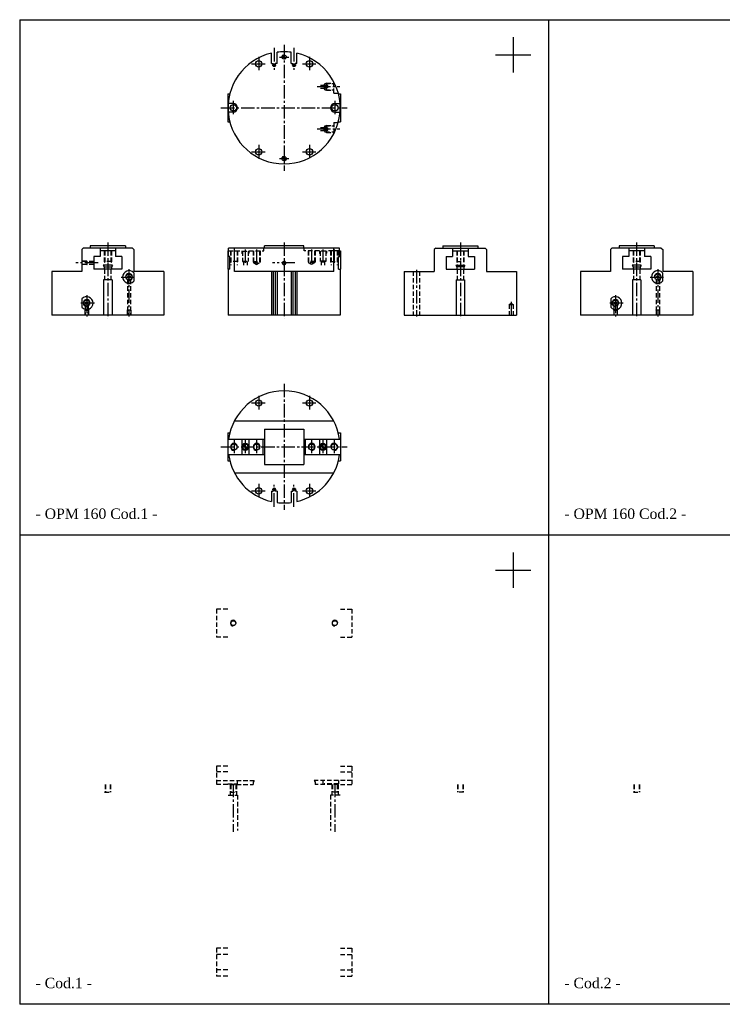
# Model space of a CAD drawing. Header units: millimetres. Extents: x 2993 to 5243, y 3024 to 4420.
# Tile 1 of 2: x 2993 to 3989, y 3024 to 4420. Entities that reach past the tile are written whole.
import ezdxf

# ---------------------------------------------------------------- set-up
doc = ezdxf.new("R2010")
doc.units = ezdxf.units.MM
doc.linetypes.add('CENTER2', pattern=[28.575, 19.05, -3.175, 3.175, -3.175])
doc.linetypes.add('DASHED2', pattern=[9.525, 6.35, -3.175])
doc.layers.add('1', color=2, linetype='DASHED2')
doc.layers.add('2', color=1, linetype='CENTER2')
doc.styles.get("Standard").update_dxf_attribs({"font": 'isocp.shx', "bigfont": 'chineset.shx'})

msp = doc.modelspace()

# ---------------------------------------------------------------- hatches: boundary and pattern name
h = msp.add_hatch()
h.set_pattern_fill('ANSI31', scale=0.025, style=0)
h.set_pattern_definition([(45, (2396.9868, 4088.97494), (-0.056126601, 0.056126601), [])])
h.paths.add_polyline_path([(3364.7, 4367.4), (3367.7, 4367.4), (3367.7, 4370.4, 0.414214)])
h.paths.add_polyline_path([(3367.7, 4367.4), (3367.7, 4364.4, 0.414214), (3370.7, 4367.4)])
h = msp.add_hatch()
h.set_pattern_fill('ANSI31', scale=0.025, style=0)
h.set_pattern_definition([(45, (2396.9868, 3944.97494), (-0.056126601, 0.056126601), [])])
h.paths.add_polyline_path([(3364.7, 4223.4), (3367.7, 4223.4), (3367.7, 4226.4, 0.414214)])
h.paths.add_polyline_path([(3367.7, 4223.4), (3367.7, 4220.4, 0.414214), (3370.7, 4223.4)])
h = msp.add_hatch()
h.set_pattern_fill('ANSI31', scale=0.025, style=0)
h.set_pattern_definition([(45, (2396.9868, 3844.97494), (-0.056126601, 0.056126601), [])])
h.paths.add_polyline_path([(3312.7, 3818.4, 0.414214), (3308.7, 3814.4), (3312.7, 3814.4)])
h.paths.add_polyline_path([(3312.7, 3810.4, 0.414214), (3316.7, 3814.4), (3312.7, 3814.4)])
h = msp.add_hatch()
h.set_pattern_fill('ANSI31', scale=0.025, style=0)
h.set_pattern_definition([(45, (2506.9868, 3844.97494), (-0.056126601, 0.056126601), [])])
h.paths.add_polyline_path([(3422.7, 3818.4, 0.414214), (3418.7, 3814.4), (3422.7, 3814.4)])
h.paths.add_polyline_path([(3422.7, 3810.4, 0.414214), (3426.7, 3814.4), (3422.7, 3814.4)])

# ---------------------------------------------------------------- linework, layer by layer
at = {"color": 7}
for p, q in [((2992.7, 4420.4), (2992.7, 3023.7)), ((2992.7, 4420.4), (5242.7, 4420.4)), ((3742.7, 4420.4), (3742.7, 3023.7)), ((3692.7, 4395.4), (3692.7, 4345.4)), ((3349.7, 4358.1), (3349.7, 4372.8)), ((3357.7, 4358.1), (3357.7, 4374.3)), ((3377.7, 4358.1), (3377.7, 4374.3)), ((3385.7, 4358.1), (3385.7, 4372.8)), ((3349.7, 4358.1), (3352.2, 4358.1)), ((3352.2, 4357.4), (3352.2, 4358.1)), ((3355.2, 4357.4), (3355.2, 4358.1)), ((3357.7, 4358.1), (3355.2, 4358.1)), ((3377.7, 4358.1), (3380.2, 4358.1)), ((3380.2, 4357.4), (3380.2, 4358.1)), ((3383.2, 4357.4), (3383.2, 4358.1)), ((3385.7, 4358.1), (3383.2, 4358.1)), ((3667.7, 4370.4), (3717.7, 4370.4)), ((3287.7, 4315.4), (3287.7, 4275.4)), ((3287.7, 4315.4), (3290.8, 4315.4)), ((3444.7, 4315.4), (3447.7, 4315.4)), ((3447.7, 4315.4), (3447.7, 4275.4)), ((3295.7, 4301.4), (3288.4, 4301.4)), ((3295.7, 4289.4), (3288.4, 4289.4)), ((3439.7, 4301.4), (3447, 4301.4)), ((3439.7, 4289.4), (3447, 4289.4)), ((3287.7, 4275.4), (3290.8, 4275.4)), ((3444.7, 4275.4), (3447.7, 4275.4)), ((3082.7, 4096.4), (3080.7, 4094.4)), ((3080.7, 4094.4), (3080.7, 4063.4)), ((3152.7, 4096.4), (3082.7, 4096.4)), ((3142.7, 4099.4), (3092.7, 4099.4)), ((3092.7, 4099.4), (3092.7, 4096.4)), ((3106.7, 4096.4), (3106.7, 4084.4)), ((3128.7, 4092.4), (3106.7, 4092.4)), ((3128.7, 4096.4), (3128.7, 4084.4)), ((3142.7, 4099.4), (3142.7, 4096.4)), ((3152.7, 4096.4), (3154.7, 4094.4)), ((3154.7, 4094.4), (3154.7, 4063.4)), ((3287.7, 4092.4), (3287.7, 4066.4)), ((3289, 4092.4), (3287.7, 4092.4)), ((3446.4, 4096.4), (3289, 4096.4)), ((3289, 4084.4), (3289, 4096.4)), ((3297.3, 4063.4), (3297.3, 4096.4)), ((3395.7, 4099.4), (3339.7, 4099.4)), ((3339.7, 4096.4), (3339.7, 4099.4)), ((3395.7, 4096.4), (3395.7, 4099.4)), ((3438.1, 4063.4), (3438.1, 4096.4)), ((3438.1, 4063.4), (3438.1, 4094.4)), ((3446.4, 4084.4), (3446.4, 4096.4)), ((3446.4, 4092.4), (3447.7, 4092.4)), ((3447.7, 4092.4), (3447.7, 4066.4)), ((3582.7, 4096.4), (3580.7, 4094.4)), ((3580.7, 4094.4), (3580.7, 4063.4)), ((3582.7, 4096.4), (3652.7, 4096.4)), ((3592.7, 4099.4), (3642.7, 4099.4)), ((3592.7, 4099.4), (3592.7, 4096.4)), ((3606.7, 4096.4), (3606.7, 4084.4)), ((3606.7, 4092.4), (3628.7, 4092.4)), ((3628.7, 4096.4), (3628.7, 4084.4)), ((3642.7, 4099.4), (3642.7, 4096.4)), ((3652.7, 4096.4), (3654.7, 4094.4)), ((3654.7, 4094.4), (3654.7, 4063.4)), ((3832.7, 4096.4), (3830.7, 4094.4)), ((3830.7, 4094.4), (3830.7, 4063.4)), ((3902.7, 4096.4), (3832.7, 4096.4)), ((3892.7, 4099.4), (3842.7, 4099.4)), ((3842.7, 4099.4), (3842.7, 4096.4)), ((3856.7, 4096.4), (3856.7, 4084.4)), ((3878.7, 4092.4), (3856.7, 4092.4)), ((3878.7, 4096.4), (3878.7, 4084.4)), ((3892.7, 4099.4), (3892.7, 4096.4)), ((3902.7, 4096.4), (3904.7, 4094.4)), ((3904.7, 4094.4), (3904.7, 4063.4)), ((3097.7, 4084.4), (3097.7, 4066.4)), ((3106.7, 4084.4), (3097.7, 4084.4)), ((3137.7, 4084.4), (3128.7, 4084.4)), ((3137.7, 4084.4), (3137.7, 4066.4)), ((3290.8, 4084.4), (3287.7, 4084.4)), ((3290.8, 4066.4), (3290.8, 4084.4)), ((3444.7, 4066.4), (3444.7, 4084.4)), ((3444.7, 4084.4), (3447.7, 4084.4)), ((3597.7, 4084.4), (3597.7, 4066.4)), ((3597.7, 4084.4), (3606.7, 4084.4)), ((3628.7, 4084.4), (3637.7, 4084.4)), ((3637.7, 4084.4), (3637.7, 4066.4)), ((3847.7, 4084.4), (3847.7, 4066.4)), ((3856.7, 4084.4), (3847.7, 4084.4)), ((3887.7, 4084.4), (3878.7, 4084.4)), ((3887.7, 4084.4), (3887.7, 4066.4)), ((3137.7, 4066.4), (3097.7, 4066.4)), ((3124.2, 4072.4), (3111.2, 4072.4)), ((3111.2, 4072.4), (3112.7, 4069.8)), ((3112.7, 4069.8), (3122.7, 4069.8)), ((3112.7, 4069.8), (3112.7, 4066.4)), ((3124.2, 4072.4), (3122.7, 4069.8)), ((3122.7, 4069.8), (3122.7, 4066.4)), ((3290.8, 4066.4), (3287.7, 4066.4)), ((3288.2, 4066.4), (3288.2, 4001.4)), ((3444.7, 4066.4), (3447.7, 4066.4)), ((3447.2, 4066.4), (3447.2, 4001.4)), ((3597.7, 4066.4), (3637.7, 4066.4)), ((3611.2, 4072.4), (3624.2, 4072.4)), ((3611.2, 4072.4), (3612.7, 4069.8)), ((3612.7, 4069.8), (3612.7, 4066.4)), ((3622.7, 4069.8), (3612.7, 4069.8)), ((3624.2, 4072.4), (3622.7, 4069.8)), ((3622.7, 4069.8), (3622.7, 4066.4)), ((3887.7, 4066.4), (3847.7, 4066.4)), ((3861.2, 4072.4), (3862.7, 4069.8)), ((3874.2, 4072.4), (3861.2, 4072.4)), ((3862.7, 4069.8), (3872.7, 4069.8)), ((3862.7, 4069.8), (3862.7, 4066.4)), ((3874.2, 4072.4), (3872.7, 4069.8)), ((3872.7, 4069.8), (3872.7, 4066.4)), ((3038.2, 4063.4), (3038.2, 4001.4)), ((3080.7, 4063.4), (3038.2, 4063.4)), ((3111.7, 4051.4), (3111.7, 4001.4)), ((3123.7, 4051.4), (3111.7, 4051.4)), ((3123.7, 4051.4), (3123.7, 4001.4)), ((3154.5, 4061.4), (3154.5, 4049.4)), ((3197.2, 4063.4), (3154.7, 4063.4)), ((3197.2, 4063.4), (3197.2, 4001.4)), ((3438.1, 4063.4), (3297.3, 4063.4)), ((3349.7, 4063.4), (3349.7, 4001.4)), ((3352.2, 4063.4), (3352.2, 4001.4)), ((3355.2, 4063.4), (3355.2, 4001.4)), ((3357.7, 4063.4), (3357.7, 4001.4)), ((3377.7, 4063.4), (3377.7, 4001.4)), ((3380.2, 4063.4), (3380.2, 4001.4)), ((3383.2, 4063.4), (3383.2, 4001.4)), ((3385.7, 4063.4), (3385.7, 4001.4)), ((3538.2, 4063.4), (3580.7, 4063.4)), ((3538.2, 4063.4), (3538.2, 4001.4)), ((3611.7, 4051.4), (3611.7, 4001.4)), ((3611.7, 4051.4), (3623.7, 4051.4)), ((3623.7, 4051.4), (3623.7, 4001.4)), ((3654.7, 4063.4), (3697.2, 4063.4)), ((3697.2, 4063.4), (3697.2, 4001.4)), ((3830.7, 4063.4), (3788.2, 4063.4)), ((3788.2, 4063.4), (3788.2, 4001.4)), ((3861.7, 4051.4), (3861.7, 4001.4)), ((3873.7, 4051.4), (3861.7, 4051.4)), ((3873.7, 4051.4), (3873.7, 4001.4)), ((3904.5, 4061.4), (3904.5, 4049.4)), ((3947.2, 4063.4), (3904.7, 4063.4)), ((3947.2, 4063.4), (3947.2, 4001.4)), ((3081, 4024.4), (3081, 4012.4)), ((3831, 4024.4), (3831, 4012.4)), ((3197.2, 4001.4), (3038.2, 4001.4)), ((3447.2, 4001.4), (3288.2, 4001.4)), ((3538.2, 4001.4), (3697.2, 4001.4)), ((3947.2, 4001.4), (3788.2, 4001.4)), ((3297.3, 3851.4), (3438.1, 3851.4)), ((3287.7, 3834.4), (3287.7, 3794.4)), ((3287.7, 3834.4), (3290.8, 3834.4)), ((3339.7, 3839.4), (3339.7, 3789.4)), ((3339.7, 3839.4), (3395.7, 3839.4)), ((3395.7, 3839.4), (3395.7, 3789.4)), ((3444.7, 3834.4), (3447.7, 3834.4)), ((3447.7, 3834.4), (3447.7, 3794.4)), ((3287.7, 3825.4), (3339.7, 3825.4)), ((3307.7, 3825.4), (3307.7, 3803.4)), ((3317.7, 3825.4), (3317.7, 3803.4)), ((3337.7, 3825.4), (3337.7, 3803.4)), ((3395.7, 3825.4), (3447.7, 3825.4)), ((3397.7, 3825.4), (3397.7, 3803.4)), ((3417.7, 3825.4), (3417.7, 3803.4)), ((3427.7, 3825.4), (3427.7, 3803.4)), ((3287.7, 3803.4), (3339.7, 3803.4)), ((3395.7, 3803.4), (3447.7, 3803.4)), ((3287.7, 3794.4), (3290.8, 3794.4)), ((3339.7, 3789.4), (3395.7, 3789.4)), ((3444.7, 3794.4), (3447.7, 3794.4)), ((3297.3, 3777.4), (3438.1, 3777.4)), ((3349.7, 3751.7), (3349.7, 3737)), ((3349.7, 3751.7), (3352.2, 3751.7)), ((3352.2, 3752.4), (3352.2, 3751.7)), ((3355.2, 3752.4), (3355.2, 3751.7)), ((3357.7, 3751.7), (3355.2, 3751.7)), ((3357.7, 3751.7), (3357.7, 3735.5)), ((3377.7, 3751.7), (3377.7, 3735.5)), ((3377.7, 3751.7), (3380.2, 3751.7)), ((3380.2, 3752.4), (3380.2, 3751.7)), ((3383.2, 3752.4), (3383.2, 3751.7)), ((3385.7, 3751.7), (3383.2, 3751.7)), ((3385.7, 3751.7), (3385.7, 3737)), ((5242.7, 3689.4), (2992.7, 3689.4)), ((3692.7, 3664.4), (3692.7, 3614.4)), ((3667.7, 3639.4), (3717.7, 3639.4)), ((5242.7, 3023.7), (2992.7, 3023.7))]:
    msp.add_line(p, q, dxfattribs=at)
at = {"color": 7, "linetype": 'DASHED2'}
for p, q in [((3271.7, 3584.4), (3271.7, 3544.4)), ((3287.7, 3584.4), (3271.7, 3584.4)), ((3447.7, 3584.4), (3463.7, 3584.4)), ((3463.7, 3584.4), (3463.7, 3544.4)), ((3287.7, 3544.4), (3271.7, 3544.4)), ((3447.7, 3544.4), (3463.7, 3544.4)), ((3271.7, 3361.4), (3271.7, 3335.4)), ((3287.7, 3361.4), (3271.7, 3361.4)), ((3287.7, 3353.4), (3271.7, 3353.4)), ((3447.7, 3361.4), (3463.7, 3361.4)), ((3447.7, 3353.4), (3463.7, 3353.4)), ((3463.7, 3361.4), (3463.7, 3335.4)), ((3287.7, 3335.4), (3271.7, 3335.4)), ((3447.7, 3335.4), (3463.7, 3335.4)), ((3271.7, 3103.4), (3271.7, 3063.4)), ((3287.7, 3103.4), (3271.7, 3103.4)), ((3447.7, 3103.4), (3463.7, 3103.4)), ((3463.7, 3103.4), (3463.7, 3063.4)), ((3287.7, 3094.4), (3271.7, 3094.4)), ((3447.7, 3094.4), (3463.7, 3094.4)), ((3287.7, 3072.4), (3271.7, 3072.4)), ((3287.7, 3063.4), (3271.7, 3063.4)), ((3447.7, 3072.4), (3463.7, 3072.4)), ((3447.7, 3063.4), (3463.7, 3063.4))]:
    msp.add_line(p, q, dxfattribs=at)
at = {"color": 7}
for centre, radius in [((3331.7, 4357.7), 4.5), ((3367.7, 4367.4), 3), ((3403.7, 4357.7), 4.5), ((3427.7, 4325.4), 2.23), ((3295.7, 4295.4), 4.5), ((3439.7, 4295.4), 4.5), ((3427.7, 4265.4), 2.23), ((3331.7, 4233), 4.5), ((3403.7, 4233), 4.5), ((3367.7, 4223.4), 3), ((3367.7, 4075.4), 2.23), ((3147.7, 4055.4), 4.28), ((3147.7, 4055.4), 2), ((3897.7, 4055.4), 4.28), ((3897.7, 4055.4), 2), ((3087.7, 4018.4), 4.28), ((3837.7, 4018.4), 4.28), ((3087.7, 4018.4), 2), ((3837.7, 4018.4), 2), ((3331.7, 3876.7), 4.5), ((3403.7, 3876.7), 4.5), ((3296.7, 3814.4), 4.32), ((3312.7, 3814.4), 5), ((3312.7, 3814.4), 4), ((3328.7, 3814.4), 4.32), ((3406.7, 3814.4), 4.32), ((3422.7, 3814.4), 5), ((3422.7, 3814.4), 4), ((3438.7, 3814.4), 4.32), ((3331.7, 3752), 4.5), ((3403.7, 3752), 4.5), ((3295.7, 3564.4), 3.46), ((3439.7, 3564.4), 3.46)]:
    msp.add_circle(centre, radius, dxfattribs=at)
for centre, radius, start, end in [((3367.7, 4295.4), 79.5, 103.0861, 76.9139), ((3367.7, 4295.4), 79.5, 82.7738, 97.2262), ((3353.7, 4355.9), 2.1, 135.5847, 44.4153), ((3381.7, 4355.9), 2.1, 135.5847, 44.4153), ((3427.7, 4325.4), 2.5, 0, 270), ((3295.7, 4295.4), 6, 270, 90), ((3439.7, 4295.4), 6, 90, 270), ((3427.7, 4265.4), 2.5, 90, 0), ((3147.7, 4055.4), 9, 41.4837, 318.5163), ((3367.7, 4075.4), 2.5, 172.5176, 99.0449), ((3897.7, 4055.4), 9, 41.4837, 318.5163), ((3147.7, 4055.4), 4.86, 270, 180), ((3897.7, 4055.4), 4.86, 270, 180), ((3087.7, 4018.4), 9, 221.4837, 138.5163), ((3087.7, 4018.4), 4.86, 0, 270), ((3837.7, 4018.4), 9, 221.4837, 138.5163), ((3837.7, 4018.4), 4.86, 0, 270), ((3367.7, 3814.4), 79.5, 7.9532, 172.0468), ((3296.7, 3814.4), 5, 0, 270), ((3328.7, 3814.4), 5, 0, 270), ((3406.7, 3814.4), 5, 270, 180), ((3438.7, 3814.4), 5, 270, 180), ((3367.7, 3814.4), 79.5, 187.9532, 256.9139), ((3367.7, 3814.4), 79.5, 283.0861, 352.0468), ((3353.7, 3753.9), 2.1, 315.5847, 224.4153), ((3381.7, 3753.9), 2.1, 315.5847, 224.4153), ((3367.7, 3814.4), 79.5, 262.7738, 277.2262), ((3295.7, 3564.4), 4, 0, 270), ((3439.7, 3564.4), 4, 0, 270)]:
    msp.add_arc(centre, radius, start, end, dxfattribs=at)
at = {"layer": '1', "color": 7}
for p, q in [((3427.7, 4330.3), (3426.7, 4329.7)), ((3427.7, 4330.3), (3438.2, 4330.3)), ((3427.7, 4320.5), (3427.7, 4330.3)), ((3438.2, 4316.4), (3438.2, 4332.1)), ((3419.4, 4327.4), (3424.4, 4327.4)), ((3419.4, 4323.4), (3424.4, 4323.4)), ((3424.4, 4327.4), (3425.7, 4329.7)), ((3424.4, 4327.4), (3424.4, 4323.4)), ((3425.7, 4321.1), (3424.4, 4323.4)), ((3425.7, 4329.7), (3438.2, 4329.7)), ((3425.7, 4321.1), (3425.7, 4329.7)), ((3425.7, 4321.1), (3438.2, 4321.1)), ((3427.7, 4320.5), (3426.7, 4321.1)), ((3427.7, 4320.5), (3438.2, 4320.5)), ((3438.2, 4316.4), (3444.4, 4316.4)), ((3438.2, 4274.4), (3444.4, 4274.4)), ((3438.2, 4274.4), (3438.2, 4258.7)), ((3419.4, 4267.4), (3424.4, 4267.4)), ((3419.4, 4263.4), (3424.4, 4263.4)), ((3425.7, 4269.7), (3424.4, 4267.4)), ((3424.4, 4263.4), (3424.4, 4267.4)), ((3424.4, 4263.4), (3425.7, 4261.1)), ((3425.7, 4269.7), (3425.7, 4261.1)), ((3425.7, 4269.7), (3438.2, 4269.7)), ((3425.7, 4261.1), (3438.2, 4261.1)), ((3427.7, 4270.3), (3426.7, 4269.7)), ((3427.7, 4260.5), (3426.7, 4261.1)), ((3427.7, 4270.3), (3427.7, 4260.5)), ((3427.7, 4270.3), (3438.2, 4270.3)), ((3427.7, 4260.5), (3438.2, 4260.5)), ((3112.7, 4092.4), (3112.7, 4077.4)), ((3113.4, 4092.4), (3113.4, 4072.4)), ((3122, 4092.4), (3122, 4072.4)), ((3122.7, 4092.4), (3122.7, 4077.4)), ((3289, 4092.4), (3307.7, 4092.4)), ((3291.7, 4092.4), (3291.7, 4077.4)), ((3292.4, 4092.4), (3292.4, 4072.4)), ((3301, 4092.4), (3301, 4072.4)), ((3301.7, 4092.4), (3301.7, 4077.4)), ((3307.7, 4092.4), (3307.7, 4089.4)), ((3317.7, 4092.4), (3317.7, 4089.4)), ((3317.7, 4092.4), (3339, 4092.4)), ((3323.7, 4092.4), (3323.7, 4077.4)), ((3324.4, 4092.4), (3324.4, 4075.4)), ((3333, 4092.4), (3333, 4075.4)), ((3333.7, 4092.4), (3333.7, 4077.4)), ((3339, 4092.4), (3339, 4096.4)), ((3396.4, 4092.4), (3396.4, 4096.4)), ((3417.7, 4092.4), (3396.4, 4092.4)), ((3401.7, 4092.4), (3401.7, 4077.4)), ((3402.4, 4092.4), (3402.4, 4075.4)), ((3411, 4092.4), (3411, 4075.4)), ((3411.7, 4092.4), (3411.7, 4077.4)), ((3417.7, 4092.4), (3417.7, 4089.4)), ((3446.4, 4092.4), (3427.7, 4092.4)), ((3427.7, 4092.4), (3427.7, 4089.4)), ((3433.7, 4092.4), (3433.7, 4077.4)), ((3434.4, 4092.4), (3434.4, 4072.4)), ((3443, 4092.4), (3443, 4072.4)), ((3443.7, 4092.4), (3443.7, 4077.4)), ((3612.7, 4092.4), (3612.7, 4077.4)), ((3613.4, 4092.4), (3613.4, 4072.4)), ((3622, 4092.4), (3622, 4072.4)), ((3622.7, 4092.4), (3622.7, 4077.4)), ((3862.7, 4092.4), (3862.7, 4077.4)), ((3863.4, 4092.4), (3863.4, 4072.4)), ((3872, 4092.4), (3872, 4072.4)), ((3872.7, 4092.4), (3872.7, 4077.4)), ((3307.7, 4089.4), (3308.7, 4089.4)), ((3308.7, 4088.4), (3307.7, 4089.4)), ((3308.7, 4091.9), (3308.7, 4077.4)), ((3308.7, 4091.9), (3316.7, 4091.9)), ((3316.7, 4091.9), (3316.7, 4077.4)), ((3316.7, 4088.4), (3317.7, 4089.4)), ((3316.7, 4089.4), (3317.7, 4089.4)), ((3418.7, 4089.4), (3417.7, 4089.4)), ((3418.7, 4088.4), (3417.7, 4089.4)), ((3418.7, 4091.9), (3418.7, 4077.4)), ((3426.7, 4091.9), (3418.7, 4091.9)), ((3426.7, 4091.9), (3426.7, 4077.4)), ((3426.7, 4088.4), (3427.7, 4089.4)), ((3427.7, 4089.4), (3426.7, 4089.4)), ((3087.7, 4077.9), (3080.7, 4077.9)), ((3097.7, 4077.6), (3080.7, 4077.6)), ((3097.7, 4073.2), (3080.7, 4073.2)), ((3087.7, 4072.9), (3080.7, 4072.9)), ((3087.7, 4077.9), (3088.2, 4077.6)), ((3087.7, 4077.9), (3087.7, 4072.9)), ((3087.7, 4072.9), (3088.2, 4073.2)), ((3122.7, 4077.4), (3112.7, 4077.4)), ((3112.7, 4077.4), (3113.4, 4076.2)), ((3113.2, 4066.4), (3113.2, 4051.4)), ((3122.7, 4077.4), (3122, 4076.2)), ((3122.2, 4066.4), (3122.2, 4051.4)), ((3291.7, 4077.4), (3292.4, 4076.2)), ((3301.7, 4077.4), (3291.7, 4077.4)), ((3301.7, 4077.4), (3301, 4076.2)), ((3308.7, 4077.9), (3316.7, 4077.9)), ((3308.7, 4077.4), (3316.7, 4077.4)), ((3310.2, 4077.4), (3310.2, 4072.4)), ((3315.2, 4077.4), (3315.2, 4072.4)), ((3323.7, 4077.4), (3333.7, 4077.4)), ((3323.7, 4077.4), (3324.4, 4076.2)), ((3324.4, 4075.4), (3333, 4075.4)), ((3324.4, 4075.4), (3328.7, 4072.9)), ((3328.7, 4072.9), (3333, 4075.4)), ((3333.7, 4077.4), (3333, 4076.2)), ((3401.7, 4077.4), (3402.4, 4076.2)), ((3411.7, 4077.4), (3401.7, 4077.4)), ((3406.7, 4072.9), (3402.4, 4075.4)), ((3411, 4075.4), (3402.4, 4075.4)), ((3411, 4075.4), (3406.7, 4072.9)), ((3411.7, 4077.4), (3411, 4076.2)), ((3426.7, 4077.9), (3418.7, 4077.9)), ((3426.7, 4077.4), (3418.7, 4077.4)), ((3420.2, 4077.4), (3420.2, 4072.4)), ((3425.2, 4077.4), (3425.2, 4072.4)), ((3433.7, 4077.4), (3443.7, 4077.4)), ((3433.7, 4077.4), (3434.4, 4076.2)), ((3443.7, 4077.4), (3443, 4076.2)), ((3612.7, 4077.4), (3613.4, 4076.2)), ((3612.7, 4077.4), (3622.7, 4077.4)), ((3613.2, 4066.4), (3613.2, 4051.4)), ((3622.7, 4077.4), (3622, 4076.2)), ((3622.2, 4066.4), (3622.2, 4051.4)), ((3872.7, 4077.4), (3862.7, 4077.4)), ((3862.7, 4077.4), (3863.4, 4076.2)), ((3863.2, 4066.4), (3863.2, 4051.4)), ((3872.7, 4077.4), (3872, 4076.2)), ((3872.2, 4066.4), (3872.2, 4051.4)), ((3145.5, 4051.7), (3145.5, 4001.4)), ((3149.9, 4051.7), (3149.9, 4001.4)), ((3550.9, 4063.4), (3550.9, 4001.4)), ((3559.9, 4063.4), (3559.9, 4001.4)), ((3895.5, 4051.7), (3895.5, 4001.4)), ((3899.9, 4051.7), (3899.9, 4001.4)), ((3085.2, 4008.4), (3085.5, 4008.9)), ((3085.5, 4014.7), (3085.5, 4001.4)), ((3089.9, 4014.7), (3089.9, 4001.4)), ((3090.2, 4008.4), (3089.9, 4008.9)), ((3145.2, 4008.4), (3145.5, 4008.9)), ((3150.2, 4008.4), (3149.9, 4008.9)), ((3686.7, 4016.4), (3689.7, 4018.1)), ((3686.7, 4016.4), (3686.7, 4001.4)), ((3686.7, 4016.4), (3692.7, 4016.4)), ((3689.7, 4018.1), (3692.7, 4016.4)), ((3692.7, 4016.4), (3692.7, 4001.4)), ((3835.2, 4008.4), (3835.5, 4008.9)), ((3835.5, 4014.7), (3835.5, 4001.4)), ((3839.9, 4014.7), (3839.9, 4001.4)), ((3840.2, 4008.4), (3839.9, 4008.9)), ((3895.2, 4008.4), (3895.5, 4008.9)), ((3900.2, 4008.4), (3899.9, 4008.9)), ((3085.2, 4008.4), (3090.2, 4008.4)), ((3085.2, 4008.4), (3085.2, 4001.4)), ((3090.2, 4008.4), (3090.2, 4001.4)), ((3150.2, 4008.4), (3145.2, 4008.4)), ((3145.2, 4008.4), (3145.2, 4001.4)), ((3150.2, 4008.4), (3150.2, 4001.4)), ((3835.2, 4008.4), (3840.2, 4008.4)), ((3835.2, 4008.4), (3835.2, 4001.4)), ((3840.2, 4008.4), (3840.2, 4001.4)), ((3900.2, 4008.4), (3895.2, 4008.4)), ((3895.2, 4008.4), (3895.2, 4001.4)), ((3900.2, 4008.4), (3900.2, 4001.4)), ((3271.7, 3341.4), (3325.2, 3341.4)), ((3301.2, 3341.4), (3301.2, 3336.4)), ((3325.2, 3341.4), (3323.7, 3338.8)), ((3323.7, 3338.8), (3323.7, 3335.4)), ((3463.7, 3341.4), (3410.2, 3341.4)), ((3410.2, 3341.4), (3411.7, 3338.8)), ((3411.7, 3338.8), (3411.7, 3335.4)), ((3422.7, 3341.4), (3422.7, 3335.4)), ((3444.7, 3341.4), (3444.7, 3336.4)), ((3113.2, 3324.4), (3122.2, 3324.4)), ((3113.7, 3335.4), (3113.7, 3324.4)), ((3113.7, 3335.4), (3113.7, 3324.4)), ((3114.3, 3335.4), (3114.3, 3324.4)), ((3121.2, 3335.4), (3121.2, 3324.4)), ((3121.7, 3335.4), (3121.7, 3324.4)), ((3287.7, 3336.4), (3294.7, 3336.4)), ((3290.8, 3335.4), (3323.7, 3335.4)), ((3291.2, 3335.4), (3291.2, 3320.4)), ((3291.2, 3324.4), (3300.2, 3324.4)), ((3291.7, 3335.4), (3291.7, 3324.4)), ((3291.7, 3335.4), (3291.7, 3324.4)), ((3292.3, 3335.4), (3292.3, 3324.4)), ((3294.7, 3336.4), (3294.7, 3335.4)), ((3296.7, 3336.4), (3296.7, 3335.4)), ((3296.7, 3336.4), (3301.2, 3336.4)), ((3299.2, 3335.4), (3299.2, 3324.4)), ((3299.7, 3335.4), (3299.7, 3324.4)), ((3300.2, 3335.4), (3300.2, 3320.4)), ((3444.7, 3335.4), (3411.7, 3335.4)), ((3444.7, 3336.4), (3424.7, 3336.4)), ((3424.7, 3336.4), (3424.7, 3335.4)), ((3435.2, 3335.4), (3435.2, 3320.4)), ((3444.2, 3324.4), (3435.2, 3324.4)), ((3435.7, 3335.4), (3435.7, 3324.4)), ((3436.3, 3335.4), (3436.3, 3324.4)), ((3443.2, 3335.4), (3443.2, 3324.4)), ((3443.7, 3335.4), (3443.7, 3324.4)), ((3443.7, 3335.4), (3443.7, 3324.4)), ((3444.2, 3335.4), (3444.2, 3320.4)), ((3622.2, 3324.4), (3613.2, 3324.4)), ((3613.7, 3335.4), (3613.7, 3324.4)), ((3614.3, 3335.4), (3614.3, 3324.4)), ((3621.2, 3335.4), (3621.2, 3324.4)), ((3621.7, 3335.4), (3621.7, 3324.4)), ((3621.7, 3335.4), (3621.7, 3324.4)), ((3863.2, 3324.4), (3872.2, 3324.4)), ((3863.7, 3335.4), (3863.7, 3324.4)), ((3863.7, 3335.4), (3863.7, 3324.4)), ((3864.3, 3335.4), (3864.3, 3324.4)), ((3871.2, 3335.4), (3871.2, 3324.4)), ((3871.7, 3335.4), (3871.7, 3324.4)), ((3288.2, 3320.4), (3301.7, 3320.4)), ((3301.7, 3320.4), (3301.7, 3270.4)), ((3433.7, 3320.4), (3433.7, 3270.4)), ((3447.2, 3320.4), (3433.7, 3320.4))]:
    msp.add_line(p, q, dxfattribs=at)
at = {"layer": '2', "color": 7}
for p, q in [((3353.7, 4380.3), (3353.7, 4349.2)), ((3367.7, 4384.9), (3367.7, 4205.9)), ((3381.7, 4380.3), (3381.7, 4349.2)), ((3321.7, 4357.7), (3341.7, 4357.7)), ((3331.7, 4367.7), (3331.7, 4347.7)), ((3361.2, 4367.4), (3374.2, 4367.4)), ((3393.7, 4357.7), (3413.7, 4357.7)), ((3403.7, 4367.7), (3403.7, 4347.7)), ((3414.4, 4325.4), (3446.7, 4325.4)), ((3295.7, 4305.4), (3295.7, 4285.4)), ((3439.7, 4305.4), (3439.7, 4285.4)), ((3278.2, 4295.4), (3457.2, 4295.4)), ((3414.4, 4265.4), (3446.7, 4265.4)), ((3321.7, 4233), (3341.7, 4233)), ((3331.7, 4243), (3331.7, 4223)), ((3393.7, 4233), (3413.7, 4233)), ((3403.7, 4243), (3403.7, 4223)), ((3361.2, 4223.4), (3374.2, 4223.4)), ((3117.7, 4104.4), (3117.7, 3996.4)), ((3296.7, 4094.4), (3296.7, 4072.4)), ((3312.7, 4094.4), (3312.7, 4072.4)), ((3328.7, 4094.4), (3328.7, 4072.4)), ((3367.7, 4104.4), (3367.7, 3996.4)), ((3406.7, 4094.4), (3406.7, 4072.4)), ((3422.7, 4094.4), (3422.7, 4072.4)), ((3438.7, 4094.4), (3438.7, 4072.4)), ((3617.7, 4104.4), (3617.7, 3996.4)), ((3867.7, 4104.4), (3867.7, 3996.4)), ((3104.2, 4075.4), (3072.2, 4075.4)), ((3147.7, 4066.4), (3147.7, 3999.4)), ((3383.1, 4075.4), (3351.1, 4075.4)), ((3555.4, 4065.4), (3555.4, 3999.4)), ((3897.7, 4066.4), (3897.7, 3999.4)), ((3136.7, 4055.4), (3156.5, 4055.4)), ((3886.7, 4055.4), (3906.5, 4055.4)), ((3087.7, 4029.4), (3087.7, 3999.4)), ((3837.7, 4029.4), (3837.7, 3999.4)), ((3098.7, 4018.4), (3079, 4018.4)), ((3689.7, 4020.1), (3689.7, 3999.4)), ((3848.7, 4018.4), (3829, 4018.4)), ((3367.7, 3903.9), (3367.7, 3724.9)), ((3331.7, 3886.7), (3331.7, 3866.7)), ((3403.7, 3886.7), (3403.7, 3866.7)), ((3321.7, 3876.7), (3341.7, 3876.7)), ((3393.7, 3876.7), (3413.7, 3876.7)), ((3278.2, 3814.4), (3457.2, 3814.4)), ((3296.7, 3824.4), (3296.7, 3804.4)), ((3312.7, 3824.4), (3312.7, 3804.4)), ((3328.7, 3824.4), (3328.7, 3804.4)), ((3406.7, 3824.4), (3406.7, 3804.4)), ((3422.7, 3824.4), (3422.7, 3804.4)), ((3438.7, 3824.4), (3438.7, 3804.4)), ((3331.7, 3762), (3331.7, 3742)), ((3353.7, 3729.5), (3353.7, 3760.6)), ((3381.7, 3729.5), (3381.7, 3760.6)), ((3403.7, 3762), (3403.7, 3742)), ((3321.7, 3752), (3341.7, 3752)), ((3393.7, 3752), (3413.7, 3752)), ((3295.7, 3336.4), (3295.7, 3268.4)), ((3439.7, 3336.4), (3439.7, 3268.4))]:
    msp.add_line(p, q, dxfattribs=at)
at = {"layer": '2', "color": 7, "ltscale": 0.2}
for p, q in [((3350.8, 4355.9), (3356.6, 4355.9)), ((3384.6, 4355.9), (3378.8, 4355.9)), ((3350.8, 3753.9), (3356.6, 3753.9)), ((3384.6, 3753.9), (3378.8, 3753.9))]:
    msp.add_line(p, q, dxfattribs=at)

# ---------------------------------------------------------------- texts
at = {"color": 7, "char_height": 14.766, "width": 245.632, "attachment_point": 7}
for s, insert in [('\\fRomantic|b0|i0|c2|p2;- OPM 160 Cod.1 -', (3015.2, 3711.9)), ('\\fRomantic|b0|i0|c2|p2;- OPM 160 Cod.2 -', (3765.2, 3711.9)), ('\\fRomantic|b0|i0|c2|p2;- Cod.1 -', (3015.2, 3046.2)), ('\\fRomantic|b0|i0|c2|p2;- Cod.2 -', (3765.2, 3046.2))]:
    msp.add_mtext(s, dxfattribs=dict(at, insert=insert))

doc.saveas('drawing.dxf')
